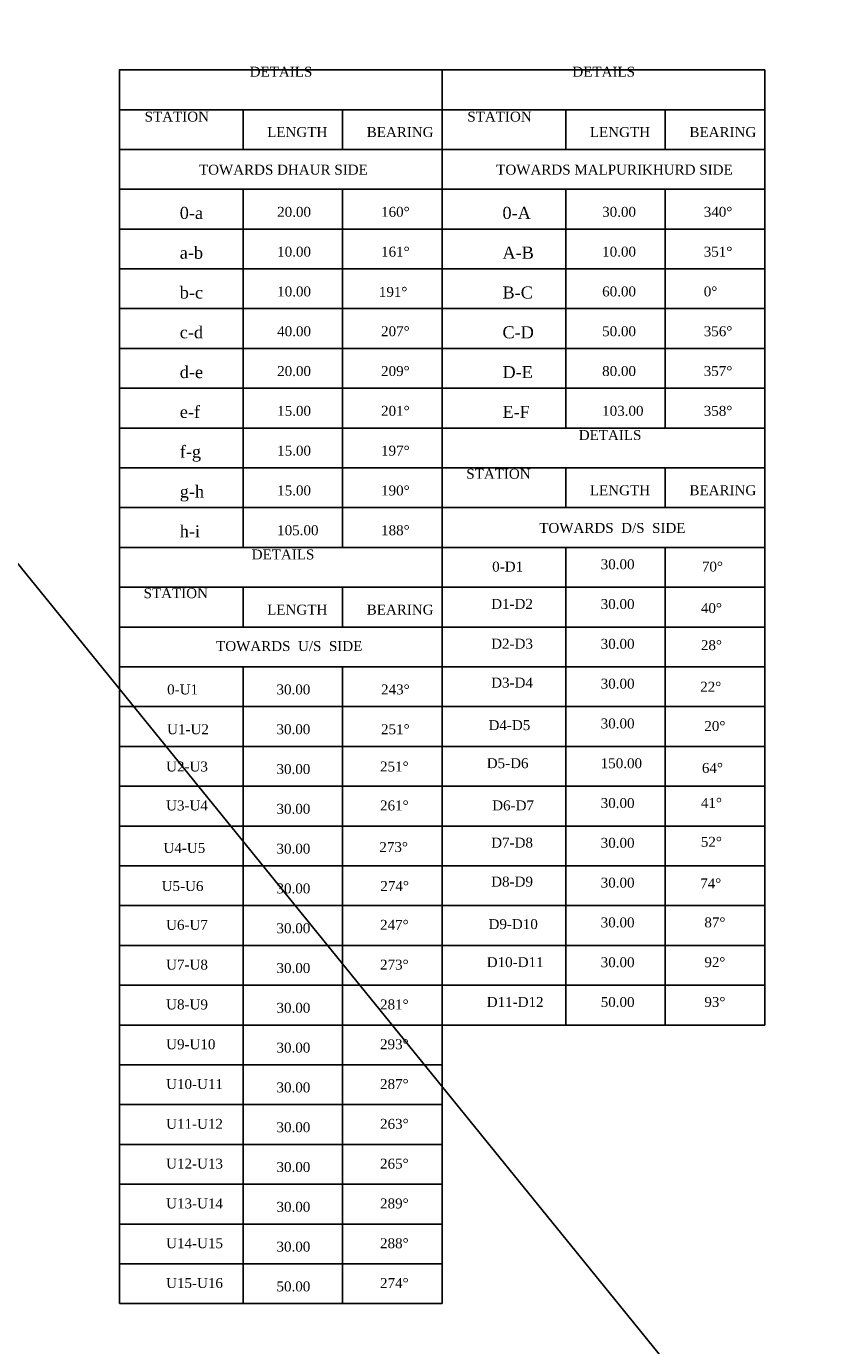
# Model space of a CAD drawing. Header units: millimetres. Extents: x 8801650 to 44133153, y -2891360 to -1762630.
# Tile 5 of 17: x 9357050 to 9554770, y -2637257 to -2311828. Entities that reach past the tile are written whole.
import ezdxf

# ---------------------------------------------------------------- set-up
doc = ezdxf.new("R2010")
doc.units = ezdxf.units.MM
doc.styles.get("Standard").update_dxf_attribs({"font": 'times.ttf', "height": 5000})

msp = doc.modelspace()

# ---------------------------------------------------------------- linework, layer by layer
for p, q in [((8801650, -1762630), (9717470, -2891360)), ((9379988, -2322555), (9459529, -2322555)), ((9379988, -2322555), (9459529, -2322555)), ((9379988, -2322555), (9459529, -2322555)), ((9379988, -2322555), (9459529, -2322555)), ((9379988, -2322555), (9379988, -2420730)), ((9459529, -2322555), (9459529, -2420730)), ((9459529, -2322555), (9539069, -2322555)), ((9459529, -2322555), (9539069, -2322555)), ((9459529, -2322555), (9539069, -2322555)), ((9459529, -2322555), (9539069, -2322555)), ((9459529, -2322555), (9459529, -2420730)), ((9539069, -2322555), (9539069, -2410912)), ((9379988, -2332372), (9459529, -2332372)), ((9410441, -2332372), (9410441, -2342190)), ((9434985, -2332372), (9434985, -2342190)), ((9459529, -2332372), (9539069, -2332372)), ((9489981, -2332372), (9489981, -2342190)), ((9514525, -2332372), (9514525, -2342190)), ((9379988, -2342190), (9459529, -2342190)), ((9459529, -2342190), (9539069, -2342190)), ((9379988, -2352007), (9459529, -2352007)), ((9410441, -2352007), (9410441, -2440365)), ((9434985, -2352007), (9434985, -2440365)), ((9459529, -2352007), (9539069, -2352007)), ((9489981, -2352007), (9489981, -2410912)), ((9514525, -2352007), (9514525, -2410912)), ((9379988, -2361825), (9459529, -2361825)), ((9459529, -2361825), (9539069, -2361825)), ((9379988, -2371642), (9459529, -2371642)), ((9459529, -2371642), (9539069, -2371642)), ((9379988, -2381460), (9459529, -2381460)), ((9379988, -2381460), (9459529, -2381460)), ((9459529, -2381460), (9539069, -2381460)), ((9459529, -2381460), (9539069, -2381460)), ((9379988, -2391277), (9459529, -2391277)), ((9379988, -2391277), (9459529, -2391277)), ((9459529, -2391277), (9539069, -2391277)), ((9459529, -2391277), (9539069, -2391277)), ((9379988, -2401095), (9459529, -2401095)), ((9379988, -2401095), (9459529, -2401095)), ((9459529, -2401095), (9539069, -2401095)), ((9459529, -2401095), (9539069, -2401095)), ((9379988, -2410912), (9459529, -2410912)), ((9379988, -2410912), (9459529, -2410912)), ((9379988, -2410912), (9459529, -2410912)), ((9459529, -2410912), (9539069, -2410912)), ((9459529, -2410912), (9539069, -2410912)), ((9459529, -2410912), (9539069, -2410912)), ((9459529, -2410912), (9539069, -2410912)), ((9539069, -2410912), (9539069, -2489452)), ((9379988, -2420730), (9459529, -2420730)), ((9379988, -2420730), (9459529, -2420730)), ((9379988, -2420730), (9459529, -2420730)), ((9379988, -2420730), (9459529, -2420730)), ((9379988, -2420730), (9459529, -2420730)), ((9379988, -2420730), (9459529, -2420730)), ((9379988, -2420730), (9459529, -2420730)), ((9379988, -2420730), (9379988, -2440365)), ((9459529, -2420730), (9459529, -2440365)), ((9459529, -2420730), (9539069, -2420730)), ((9489981, -2420730), (9489981, -2430547)), ((9514525, -2420730), (9514525, -2430547)), ((9379988, -2430547), (9459529, -2430547)), ((9379988, -2430547), (9459529, -2430547)), ((9379988, -2430547), (9459529, -2430547)), ((9379988, -2430547), (9459529, -2430547)), ((9379988, -2430547), (9459529, -2430547)), ((9379988, -2430547), (9459529, -2430547)), ((9379988, -2430547), (9459529, -2430547)), ((9459529, -2430547), (9539069, -2430547)), ((9379988, -2440365), (9539069, -2440365)), ((9379988, -2440365), (9379988, -2626897)), ((9379988, -2440365), (9459529, -2440365)), ((9379988, -2440365), (9459529, -2440365)), ((9379988, -2440365), (9459529, -2440365)), ((9379988, -2440365), (9459529, -2440365)), ((9379988, -2440365), (9459529, -2440365)), ((9379988, -2440365), (9459529, -2440365)), ((9379988, -2440365), (9459529, -2440365)), ((9379988, -2440365), (9459529, -2440365)), ((9459529, -2440365), (9459529, -2515632)), ((9489981, -2440365), (9489981, -2482427)), ((9514525, -2440365), (9514525, -2482427)), ((9379988, -2450182), (9459529, -2450182)), ((9410441, -2450182), (9410441, -2460000)), ((9434985, -2450182), (9434985, -2460000)), ((9459529, -2450182), (9539069, -2450182)), ((9459529, -2450182), (9459529, -2577810)), ((9459529, -2626897), (9459529, -2450182)), ((9379988, -2460000), (9459529, -2460000)), ((9459529, -2460000), (9539069, -2460000)), ((9379988, -2469817), (9539069, -2469817)), ((9410441, -2469817), (9410441, -2626897)), ((9434985, -2469817), (9434985, -2626897)), ((9379988, -2479635), (9459529, -2479635)), ((9459529, -2479635), (9539069, -2479635)), ((9539069, -2479635), (9539069, -2558175)), ((9489981, -2482427), (9489981, -2489452)), ((9514525, -2482427), (9514525, -2489452)), ((9379988, -2489452), (9459529, -2489452)), ((9459529, -2489452), (9539069, -2489452)), ((9489981, -2489452), (9489981, -2531515)), ((9514525, -2489452), (9514525, -2531515)), ((9379988, -2499270), (9459529, -2499270)), ((9459529, -2499270), (9539069, -2499270)), ((9379988, -2509087), (9459529, -2509087)), ((9459529, -2509087), (9539069, -2509087)), ((9379988, -2518905), (9459529, -2518905)), ((9459529, -2518905), (9539069, -2518905)), ((9379988, -2528722), (9459529, -2528722)), ((9379988, -2528722), (9459529, -2528722)), ((9459529, -2528722), (9539069, -2528722)), ((9489981, -2531515), (9489981, -2538540)), ((9514525, -2531515), (9514525, -2538540)), ((9514525, -2535541), (9514525, -2558175)), ((9379988, -2538540), (9459529, -2538540)), ((9459529, -2538540), (9539069, -2538540)), ((9489981, -2538540), (9489981, -2558175)), ((9379988, -2548357), (9459529, -2548357)), ((9459529, -2548357), (9539069, -2548357)), ((9379988, -2558175), (9459529, -2558175)), ((9459529, -2558175), (9539069, -2558175)), ((9379988, -2567992), (9459529, -2567992)), ((9379988, -2577810), (9459529, -2577810)), ((9379988, -2587627), (9459529, -2587627)), ((9379988, -2597445), (9459529, -2597445)), ((9379988, -2607262), (9459529, -2607262)), ((9379988, -2617080), (9459529, -2617080)), ((9379988, -2617080), (9459529, -2617080)), ((9379988, -2626897), (9459529, -2626897))]:
    msp.add_line(p, q)
for points in [[(9379988, -2420730), (9379988, -2322555), (9459529, -2322555)], [(9459529, -2420730), (9459529, -2322555), (9539069, -2322555)]]:
    msp.add_lwpolyline(points)

# ---------------------------------------------------------------- texts
at = {"insert": (9179385, -2304739), "char_height": 2500, "attachment_point": 1}
msp.add_mtext_dynamic_manual_height_columns('\\pi3342.8;Existing 6 Row- 900 Dia. \\P\\pi2543.4;Pipe Stop Dam cum Rapta', width=44183.77, gutter_width=25000, heights=[0], dxfattribs=at)
at = {"attachment_point": 1}
for s, insert, char_height, width in [('{\\C0;           DETAILS}', (9412073, -2321785), 2454.38, 15933.92), ('{\\C0;           DETAILS}', (9491613, -2321785), 2454.38, 15933.92), ('{\\C0;                           STATION}', (9386190, -2332861), 2454.38, 15933.92), ('{\\C0;                           STATION}', (9465730, -2332861), 2454.38, 15933.92), ('{\\C0;LENGTH}', (9416389, -2336667), 2454.38, 15933.92), ('{\\C0;BEARING}', (9440932, -2336667), 2454.38, 15933.92), ('{\\C0;LENGTH}', (9495929, -2336667), 2454.38, 15933.92), ('{\\C0;BEARING}', (9520473, -2336667), 2454.38, 15933.92), ('{\\C0;TOWARDS DHAUR SIDE}', (9399584, -2345944), 2454.38, 57957.84), ('{\\C0;TOWARDS MALPURIKHURD SIDE}', (9472849, -2345944), 2454.38, 57957.84), ('{\\C0;0-a}', (9394849, -2356352), 2975, 15933.92), ('{\\C0;20.00}', (9418853, -2356352), 2454.38, 15933.92), ('{\\C0;160%%D}', (9444465, -2356352), 2454.38, 15933.92), ('{\\C0;0-A}', (9474389, -2356352), 2975, 15933.92), ('{\\C0;30.00}', (9498957, -2356352), 2454.38, 15933.92), ('{\\C0;340%%D}', (9524005, -2356352), 2454.38, 15933.92), ('{\\C0;a-b}', (9394849, -2366170), 2975, 15933.92), ('{\\C0;10.00}', (9418853, -2366170), 2454.38, 15933.92), ('{\\C0;161%%D}', (9444465, -2366170), 2454.38, 15933.92), ('{\\C0;A-B}', (9474389, -2366170), 2975, 15933.92), ('{\\C0;10.00}', (9498957, -2366170), 2454.38, 15933.92), ('{\\C0;351%%D}', (9524005, -2366170), 2454.38, 15933.92), ('{\\C0;b-c}', (9394849, -2375987), 2975, 15933.92), ('{\\C0;10.00}', (9418853, -2375987), 2454.38, 15933.92), ('{\\C0;191%%D}', (9443915, -2376098), 2454.38, 15933.92), ('{\\C0;B-C}', (9474389, -2375987), 2975, 15933.92), ('{\\C0;60.00}', (9498957, -2375987), 2454.38, 15933.92), ('{\\C0;0%%D}', (9524005, -2375987), 2454.4, 15933.92), ('{\\C0;c-d}', (9394849, -2385805), 2975, 15933.92), ('{\\C0;40.00}', (9418853, -2385805), 2454.38, 15933.92), ('{\\C0;207%%D}', (9444465, -2385805), 2454.38, 15933.92), ('{\\C0;C-D}', (9474389, -2385805), 2975, 15933.92), ('{\\C0;50.00}', (9498957, -2385805), 2454.38, 15933.92), ('{\\C0;356%%D}', (9524005, -2385805), 2454.38, 15933.92), ('{\\C0;d-e}', (9394849, -2395622), 2975, 15933.92), ('{\\C0;20.00}', (9418853, -2395622), 2454.38, 15933.92), ('{\\C0;209%%D}', (9444465, -2395622), 2454.38, 15933.92), ('{\\C0;D-E}', (9474389, -2395622), 2975, 15933.92), ('{\\C0;80.00}', (9498957, -2395622), 2454.38, 15933.92), ('{\\C0;357%%D}', (9524005, -2395622), 2454.38, 15933.92), ('{\\C0;e-f}', (9394849, -2405440), 2975, 15933.92), ('{\\C0;15.00}', (9418853, -2405440), 2454.38, 15933.92), ('{\\C0;201%%D}', (9444465, -2405440), 2454.38, 15933.92), ('{\\C0;E-F}', (9474389, -2405440), 2975, 15933.92), ('{\\C0;103.00}', (9498957, -2405440), 2454.38, 15933.92), ('{\\C0;358%%D}', (9524005, -2405440), 2454.38, 15933.92), ('{\\C0;           DETAILS}', (9493189, -2411411), 2454.38, 15933.92), ('{\\C0;f-g}', (9394849, -2415257), 2975, 15933.92), ('{\\C0;15.00}', (9418853, -2415257), 2454.38, 15933.92), ('{\\C0;197%%D}', (9444465, -2415257), 2454.38, 15933.92), ('{\\C0;         STATION}', (9465476, -2420965), 2454.38, 15933.92), ('{\\C0;g-h}', (9394849, -2425075), 2975, 15933.92), ('{\\C0;15.00}', (9418853, -2425075), 2454.38, 15933.92), ('{\\C0;190%%D}', (9444465, -2425075), 2454.38, 15933.92), ('{\\C0;LENGTH}', (9495929, -2425025), 2454.38, 15933.92), ('{\\C0;BEARING}', (9520473, -2425025), 2454.38, 15933.92), ('{\\C0;TOWARDS  D/S  SIDE}', (9483455, -2434323), 2454.38, 57957.84), ('{\\C0;h-i}', (9394849, -2434892), 2975, 15933.92), ('{\\C0;105.00}', (9418853, -2434892), 2454.38, 15933.92), ('{\\C0;188%%D}', (9444465, -2434892), 2454.38, 15933.92), ('{\\C0;           DETAILS}', (9412581, -2440864), 2454.38, 15933.92), ('{\\C0;0-D1}', (9471857, -2443862), 2454.4, 15933.92), ('{\\C0;30.00}', (9498604, -2443282), 2454.38, 15933.92), ('{\\C0;70%%D}', (9523543, -2443862), 2454.38, 15933.92), ('{\\C0;         STATION}', (9385936, -2450417), 2454.38, 15933.92), ('{\\C0;D1-D2}', (9471607, -2453058), 2454.38, 15933.92), ('{\\C0;30.00}', (9498604, -2453099), 2454.38, 15933.92), ('{\\C0;LENGTH}', (9416389, -2454477), 2454.38, 15933.92), ('{\\C0;BEARING}', (9440932, -2454477), 2454.38, 15933.92), ('{\\C0;40%%D}', (9523293, -2454093), 2454.38, 15933.92), ('{\\C0;TOWARDS  U/S  SIDE}', (9403806, -2463463), 2454.38, 57957.84), ('{\\C0;D2-D3}', (9471607, -2462876), 2454.38, 15933.92), ('{\\C0;30.00}', (9498604, -2462917), 2454.38, 15933.92), ('{\\C0;28%%D}', (9523293, -2463237), 2454.38, 15933.92), ('{\\C0;D3-D4}', (9471607, -2472483), 2454.38, 15933.92), ('{\\C0;30.00}', (9498604, -2472734), 2454.38, 15933.92), ('{\\C0;0-U1}', (9391739, -2474162), 2454.4, 15933.92), ('{\\C0;30.00}', (9418686, -2474162), 2454.38, 15933.92), ('{\\C0;243%%D}', (9444465, -2474162), 2454.38, 15933.92), ('{\\C0;22%%D}', (9523128, -2473490), 2454.38, 15933.92), ('{\\C0;D4-D5}', (9470951, -2482963), 2454.38, 15933.92), ('{\\C0;30.00}', (9498604, -2482552), 2454.38, 15933.92), ('{\\C0;U1-U2}', (9391739, -2483980), 2454.38, 15933.92), ('{\\C0;30.00}', (9418686, -2483980), 2454.38, 15933.92), ('{\\C0;251%%D}', (9444465, -2483980), 2454.38, 15933.92), ('{\\C0;20%%D}', (9524142, -2483189), 2454.38, 15933.92), ('{\\C0;D5-D6}', (9470514, -2492352), 2454.38, 15933.92), ('{\\C0;150.00}', (9498604, -2492369), 2454.38, 15933.92), ('{\\C0;U2-U3}', (9391489, -2493176), 2454.38, 15933.92), ('{\\C0;30.00}', (9418686, -2493797), 2454.38, 15933.92), ('{\\C0;251%%D}', (9444215, -2493176), 2454.38, 15933.92), ('{\\C0;64%%D}', (9523543, -2493520), 2454.38, 15933.92), ('{\\C0;30.00}', (9498604, -2502187), 2454.38, 15933.92), ('{\\C0;41%%D}', (9523293, -2502146), 2454.38, 15933.92), ('{\\C0;U3-U4}', (9391489, -2502783), 2454.38, 15933.92), ('{\\C0;30.00}', (9418686, -2503615), 2454.38, 15933.92), ('{\\C0;261%%D}', (9444215, -2502783), 2454.38, 15933.92), ('{\\C0;D6-D7}', (9471857, -2502767), 2454.38, 15933.92), ('{\\C0;D7-D8}', (9471607, -2511963), 2454.38, 15933.92), ('{\\C0;30.00}', (9498604, -2512004), 2454.38, 15933.92), ('{\\C0;52%%D}', (9523293, -2511753), 2454.38, 15933.92), ('{\\C0;U4-U5}', (9390833, -2513264), 2454.38, 15933.92), ('{\\C0;30.00}', (9418686, -2513432), 2454.38, 15933.92), ('{\\C0;273%%D}', (9444049, -2513037), 2454.38, 15933.92), ('{\\C0;D8-D9}', (9471607, -2521570), 2454.38, 15933.92), ('{\\C0;30.00}', (9498604, -2521822), 2454.38, 15933.92), ('{\\C0;74%%D}', (9523128, -2522006), 2454.38, 15933.92), ('{\\C0;U5-U6}', (9390396, -2522653), 2454.38, 15933.92), ('{\\C0;30.00}', (9418686, -2523250), 2454.38, 15933.92), ('{\\C0;274%%D}', (9444296, -2522653), 2454.38, 15933.92), ('{\\C0;30.00}', (9498604, -2531639), 2454.38, 15933.92), ('{\\C0;87%%D}', (9524142, -2531622), 2454.38, 15933.92), ('{\\C0;U6-U7}', (9391489, -2532236), 2454.38, 15933.92), ('{\\C0;30.00}', (9418686, -2533067), 2454.38, 15933.92), ('{\\C0;247%%D}', (9444215, -2532236), 2454.38, 15933.92), ('{\\C0;D9-D10}', (9470951, -2532051), 2454.38, 15933.92), ('{\\C0;D10-D11}', (9470514, -2541440), 2454.38, 15933.92), ('{\\C0;30.00}', (9498604, -2541457), 2454.38, 15933.92), ('\\pt3506.3;{\\C0;92°}', (9524142, -2541440), 2454.38, 15933.92), ('{\\C0;U7-U8}', (9391489, -2542053), 2454.38, 15933.92), ('{\\C0;30.00}', (9418686, -2542885), 2454.38, 15933.92), ('{\\C0;273%%D}', (9444215, -2542053), 2454.38, 15933.92), ('{\\C0;D11-D12}', (9470514, -2551257), 2454.38, 15933.92), ('{\\C0;50.00}', (9498604, -2551274), 2454.38, 15933.92), ('{\\C0;93%%D}', (9524142, -2551257), 2454.38, 15933.92), ('{\\C0;U8-U9}', (9391489, -2551871), 2454.38, 15933.92), ('{\\C0;30.00}', (9418686, -2552702), 2454.38, 15933.92), ('{\\C0;281%%D}', (9444215, -2551871), 2454.38, 15933.92), ('{\\C0;U9-U10}', (9391489, -2561688), 2454.38, 15933.92), ('{\\C0;30.00}', (9418686, -2562520), 2454.38, 15933.92), ('{\\C0;293%%D}', (9444215, -2561688), 2454.38, 15933.92), ('{\\C0;U10-U11}', (9391489, -2571506), 2454.38, 15933.92), ('{\\C0;30.00}', (9418686, -2572337), 2454.38, 15933.92), ('{\\C0;287%%D}', (9444215, -2571506), 2454.38, 15933.92), ('{\\C0;U11-U12}', (9391489, -2581323), 2454.38, 15933.92), ('{\\C0;30.00}', (9418686, -2582155), 2454.38, 15933.92), ('{\\C0;263%%D}', (9444215, -2581323), 2454.38, 15933.92), ('{\\C0;U12-U13}', (9391489, -2591141), 2454.38, 15933.92), ('{\\C0;30.00}', (9418686, -2591972), 2454.38, 15933.92), ('{\\C0;265%%D}', (9444215, -2591141), 2454.38, 15933.92), ('{\\C0;U13-U14}', (9391489, -2600958), 2454.38, 15933.92), ('{\\C0;30.00}', (9418686, -2601790), 2454.38, 15933.92), ('{\\C0;289%%D}', (9444215, -2600958), 2454.38, 15933.92), ('{\\C0;U14-U15}', (9391489, -2610776), 2454.38, 15933.92), ('{\\C0;30.00}', (9418686, -2611607), 2454.38, 15933.92), ('{\\C0;288%%D}', (9444215, -2610776), 2454.38, 15933.92), ('{\\C0;U15-U16}', (9391489, -2620593), 2454.38, 15933.92), ('{\\C0;50.00}', (9418686, -2621425), 2454.38, 15933.92), ('{\\C0;274%%D}', (9444215, -2620593), 2454.38, 15933.92)]:
    msp.add_mtext(s, dxfattribs=dict(at, insert=insert, char_height=char_height, width=width))

doc.saveas('drawing.dxf')
